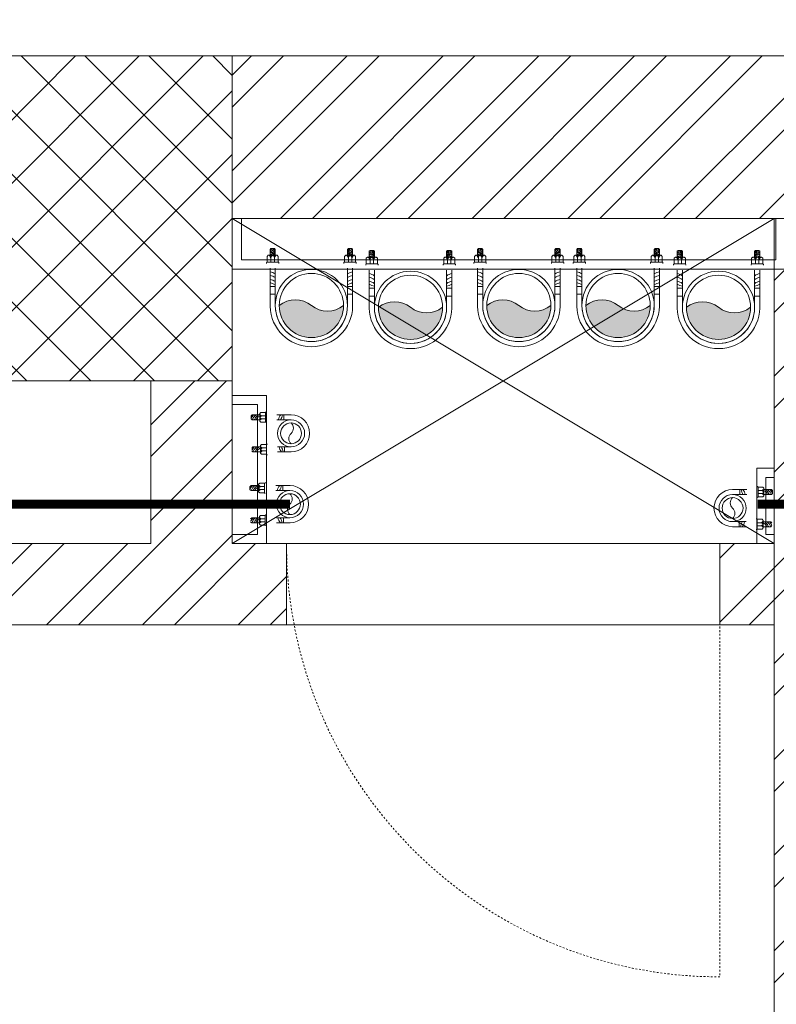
# Model space of a CAD drawing. Header units: inches. Extents: x 113025 to 158499, y 12149 to 30915.
# Tile 70 of 167: x 125556 to 125597, y 21550 to 21605. Entities that reach past the tile are written whole.
import ezdxf

# ---------------------------------------------------------------- set-up
doc = ezdxf.new("R2010")
doc.units = ezdxf.units.IN
doc.header["$MEASUREMENT"] = 0
doc.linetypes.add('HIDDEN', pattern=[0.375, 0.25, -0.125])
for name, color, linetype, lineweight in [('0-PIPE SUPPORT', 7, 'Continuous', 0), ('00-GRIDTEXT', 1, 'Continuous', 13), ('CWS', 5, 'Continuous', 30), ('KIT TEXT.', 5, 'Continuous', 5), ('PD_BRICK WALL_115', 134, 'Continuous', 30), ('PD_COLUMN', 2, 'Continuous', 60), ('PD_ELEVATION_03', 80, 'Continuous', 25), ('PD_FIXTURE', 21, 'Continuous', 25), ('PD_HATCH', 45, 'Continuous', 9), ('PP-Domestic  Cold Water Supply', 5, 'Continuous', 25), ('PP-Soil Pipe', 1, 'Continuous', 25), ('PP-Waste Pipe', 3, 'Continuous', 25), ('SH - ANGLE SUPPORT', 7, 'Continuous', 30), ('SWP', 1, 'Continuous', 15)]:
    doc.layers.add(name, color=color, linetype=linetype, lineweight=lineweight)
doc.layers.add('PD_025_TEXT', color=61, linetype='Continuous')
doc.layers.add('WWP', color=92, linetype='Continuous')
doc.styles.add('ISO', font='isocp.shx', dxfattribs={"height": 250})
doc.styles.add('style1', font='arial.ttf', dxfattribs={"height": 500})

# ---------------------------------------------------------------- blocks, each defined once
blk = doc.blocks.new('A$C6E471120')
at = {"layer": 'KIT TEXT.', "color": 251, "insert": (-5067.772105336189, -328.0922235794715, 488.6049877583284), "char_height": 60.17529562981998, "width": 1050.283938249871, "attachment_point": 7, "style": 'ISO'}
blk.add_mtext('\\pi300.49;{\\Fromans|c0;\\W0.8;WORK TABLE}', dxfattribs=at)
blk = doc.blocks.new('FIRST FLOOR PLAN 0')
at = {"layer": 'PD_HATCH', "lineweight": 5}
h = blk.add_hatch(dxfattribs=at)
h.set_pattern_fill('ANSI32', color=251, scale=10)
h.set_pattern_definition([(45, (-1110.150169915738, -834.2493176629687), (-2.651650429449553, 2.651650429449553), []), (45, (-1108.382402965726, -834.2493176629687), (-2.651650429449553, 2.651650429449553), [])])
h.paths.add_polyline_path([(-1106.999709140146, -791.4998080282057), (-1115.999709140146, -791.4998080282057), (-1115.999709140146, -872.9998080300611), (-1106.999709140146, -872.9998080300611)])
h.paths.add_polyline_path([(-745.4997091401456, -938.9998080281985), (-914.9997091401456, -938.9998080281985), (-914.9997091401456, -947.9998080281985), (-745.4997091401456, -947.9998080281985)])
h.paths.add_polyline_path([(-560.9997091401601, -938.9998080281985), (-730.4997091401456, -938.9998080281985), (-730.4997091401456, -947.999808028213), (-560.9997091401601, -947.999808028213)])
h.paths.add_polyline_path([(-1106.999709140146, -74.99980802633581), (-1115.999709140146, -74.99980802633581), (-1115.999709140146, -156.4998080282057), (-1106.999709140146, -156.4998080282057)])
h.paths.add_polyline_path([(-1106.999709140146, -171.4998080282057), (-1115.999709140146, -171.4998080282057), (-1115.999709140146, -311.4998080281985), (-1106.999709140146, -311.4998080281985)])
h.paths.add_polyline_path([(-1106.999709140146, -326.4998080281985), (-1115.999709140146, -326.4998080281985), (-1115.999709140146, -466.4998080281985), (-1106.999709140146, -466.4998080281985)])
h.paths.add_polyline_path([(-1106.999709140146, -481.4998080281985), (-1115.999709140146, -481.4998080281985), (-1115.999709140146, -621.4998080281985), (-1106.999709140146, -621.4998080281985)])
h.paths.add_polyline_path([(-1106.999709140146, -636.4998080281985), (-1115.999709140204, -636.4998080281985), (-1115.999709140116, -776.4998080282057), (-1106.999709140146, -776.4998080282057)])
h.paths.add_polyline_path([(-14.99970914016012, 0.0001919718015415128), (-181.4997091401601, 0.0001919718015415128), (-181.4997091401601, -8.99980802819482), (-14.99970914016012, -8.999808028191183)])
h.paths.add_polyline_path([(-196.4997091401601, 0.0001919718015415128), (-361.4997091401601, 0.0001919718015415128), (-361.4997091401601, -8.999808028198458), (-196.4997091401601, -8.99980802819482)])
h.paths.add_polyline_path([(-376.4997091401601, 0.0001919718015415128), (-545.9997091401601, 0.0001919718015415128), (-545.9997091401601, -8.999808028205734), (-376.4997091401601, -8.999808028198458)])
h.paths.add_polyline_path([(-560.9997091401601, 0.0001919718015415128), (-730.4997091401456, 0.0001919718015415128), (-730.4997091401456, -8.999808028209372), (-560.9997091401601, -8.999808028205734)])
h.paths.add_polyline_path([(-929.9997091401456, 0.0001919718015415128), (-1040.999709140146, 0.0001919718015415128), (-1040.999709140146, -8.999808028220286), (-929.9997091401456, -8.999808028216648)])
h.paths.add_polyline_path([(-1055.999709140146, 0.0001919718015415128), (-1115.999709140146, 0.0001919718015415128), (-1115.999709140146, -59.99980802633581), (-1106.999709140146, -59.99980802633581), (-1106.999709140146, -8.999808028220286), (-1055.999709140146, -8.999808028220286)])
h.paths.add_polyline_path([(-1106.999709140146, -887.9998080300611), (-1115.999709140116, -887.9998080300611), (-1115.999709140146, -947.9998080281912), (-1055.999709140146, -947.9998080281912), (-1055.999709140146, -938.9998080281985), (-1106.999709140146, -938.9998080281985)])
h.paths.add_polyline_path([(-929.9997091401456, -938.9998080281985), (-1040.999709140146, -938.9998080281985), (-1040.999709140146, -947.9998080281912), (-929.9997091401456, -947.9998080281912)])
h.paths.add_polyline_path([(-521.2497091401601, -938.9998080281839), (-545.9997091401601, -938.9998080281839), (-545.9997091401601, -947.9998080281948), (-521.2497091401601, -947.9998080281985)])
h.paths.add_polyline_path([(-376.4997091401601, -938.9998080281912), (-401.2497091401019, -938.9998080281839), (-401.2497091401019, -947.9998080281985), (-376.4997091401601, -947.9998080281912)])
h.paths.add_polyline_path([(-338.9997091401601, -938.9998080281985), (-361.4997091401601, -938.9998080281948), (-361.4997091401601, -947.9998080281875), (-338.9997091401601, -947.9998080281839)])
h.paths.add_polyline_path([(-196.4997091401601, -938.9998080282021), (-218.9997091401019, -938.9998080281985), (-218.9997091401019, -947.9998080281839), (-196.4997091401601, -947.9998080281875)])
h.paths.add_polyline_path([(-158.9997091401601, -938.9998080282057), (-181.4997091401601, -938.9998080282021), (-181.4997091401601, -947.9998080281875), (-158.9997091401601, -947.9998080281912)])
h.paths.add_polyline_path([(-14.99970914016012, -938.9998080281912), (-38.99970914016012, -938.9998080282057), (-38.99970914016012, -947.9998080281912), (-14.99970914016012, -947.9998080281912)])
h.paths.add_polyline_path([(0.0002908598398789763, -929.9998080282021), (-8.999709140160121, -929.9998080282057)])
h.paths.add_polyline_path([(0.0002908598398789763, -791.4998080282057), (-8.999709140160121, -791.4998080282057), (-8.999709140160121, -929.9998080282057), (0.0002908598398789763, -929.9998080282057)])
h.paths.add_polyline_path([(0.0002908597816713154, -636.4998080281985), (-8.999709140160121, -636.4998080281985), (-8.999709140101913, -776.4998080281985), (0.0002908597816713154, -776.499808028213)])
h.paths.add_polyline_path([(0.0002908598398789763, -326.4998080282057), (-8.999709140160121, -326.4998080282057), (-8.999709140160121, -621.4998080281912), (0.0002908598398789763, -621.4998080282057)])
h.paths.add_polyline_path([(0.0002908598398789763, -17.99980802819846), (-8.999709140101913, -17.99980802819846), (-8.999709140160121, -156.4998080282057), (0.0002908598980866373, -156.4998080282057)])
h.paths.add_polyline_path([(-17.99970914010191, -159.4998080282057), (-122.9997091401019, -159.4998080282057), (-122.9997091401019, -168.4998080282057), (-17.99970914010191, -168.4998080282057)])
h.paths.add_polyline_path([(-122.9997091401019, -171.4998080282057), (-131.9997091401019, -171.4998080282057), (-131.9997091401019, -249.4998080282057), (-122.9997091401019, -249.4998080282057)])
h.paths.add_polyline_path([(-131.9997091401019, -159.4998080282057), (-203.9997091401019, -159.4998080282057), (-203.9997091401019, -168.4998080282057), (-131.9997091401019, -168.4998080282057)])
h.paths.add_polyline_path([(-203.9997091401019, -171.4998080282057), (-212.9997091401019, -171.4998080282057), (-212.9997091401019, -249.4998080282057), (-203.9997091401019, -249.4998080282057)])
h.paths.add_polyline_path([(-212.9997091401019, -159.4998080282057), (-293.9997091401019, -159.4998080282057), (-293.9997091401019, -261.4998080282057), (-266.9997091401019, -261.4998080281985), (-266.9997091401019, -252.4998080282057), (-284.9997091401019, -252.4998080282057), (-284.9997091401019, -168.4998080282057), (-212.9997091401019, -168.4998080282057)])
h.paths.add_polyline_path([(-212.9997091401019, -252.4998080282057), (-230.9997091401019, -252.4998080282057), (-230.9997091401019, -261.4998080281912), (-212.9997091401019, -261.4998080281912)], flags=17)
h.paths.add_polyline_path([(-185.9997091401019, -252.4998080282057), (-203.9997091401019, -252.4998080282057), (-203.9997091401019, -261.4998080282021), (-185.9997091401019, -261.4998080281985)])
h.paths.add_polyline_path([(-131.9997091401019, -252.4998080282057), (-149.9997091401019, -252.4998080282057), (-149.9997091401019, -261.4998080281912), (-131.9997091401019, -261.4998080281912)])
h.paths.add_polyline_path([(-122.9997091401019, -261.4998080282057), (-131.9997091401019, -261.4998080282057), (-131.9997091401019, -324.4998080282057), (-122.9997091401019, -324.4998080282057)])
h.paths.add_polyline_path([(0.0002908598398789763, -310.4998080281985), (-8.999709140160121, -310.4998080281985), (-8.999709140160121, -311.4998080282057), (0.0002908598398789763, -311.4998080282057)])
h.paths.add_polyline_path([(0.0002908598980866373, -171.4998080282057), (-8.999709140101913, -171.4998080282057), (-8.999709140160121, -190.4998080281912), (0.0002908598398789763, -190.4998080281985)])
h.paths.add_polyline_path([(-878.2497091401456, -8.999808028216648), (-878.2497091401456, 0.0001919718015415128), (-914.9997091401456, 0.0001919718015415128), (-914.9997091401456, -8.999808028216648)])
h.paths.add_polyline_path([(-782.2497091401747, 0.0001919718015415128), (-782.2497091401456, -8.99980802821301), (-745.4997091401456, -8.999808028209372), (-745.4997091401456, 0.0001919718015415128)])
h = blk.add_hatch(dxfattribs=at)
h.set_pattern_fill('ANSI37', color=251, scale=20)
h.set_pattern_definition([(45, (144327.2832906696, 25769.49121591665), (-1.767766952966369, 1.767766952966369), []), (135, (144327.2832906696, 25769.49121591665), (-1.767766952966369, -1.767766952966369), [])])
h.paths.add_polyline_path([(-361.4997091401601, 0.0001919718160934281), (-376.4997091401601, 0.0001919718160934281), (-376.4997091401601, -17.99980802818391), (-361.4997091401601, -17.99980802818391)])
h = blk.add_hatch(dxfattribs=at)
h.set_pattern_fill('ANSI32', color=251, scale=10)
h.set_pattern_definition([(45, (26013.46920260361, 17879.3870099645), (-2.651650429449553, 2.651650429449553), []), (45, (26015.23696955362, 17879.3870099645), (-2.651650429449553, 2.651650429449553), [])])
h.paths.add_polyline_path([(-524.9997091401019, -8.999808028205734), (-530.9997091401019, -8.999808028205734), (-530.9997091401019, -44.99980802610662), (-524.9997091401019, -44.99980802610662)])
h.paths.add_polyline_path([(-524.9997091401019, -44.99980802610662), (-530.9997091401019, -44.99980802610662), (-530.9997091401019, -80.99980802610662), (-524.9997091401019, -80.99980802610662)])
h.paths.add_polyline_path([(-530.9997091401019, -80.99980802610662), (-530.9997091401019, -116.9998080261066), (-524.9997091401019, -116.9998080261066), (-524.9997091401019, -80.99980802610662)])
h.paths.add_polyline_path([(-524.9997091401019, -116.9998080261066), (-530.9997091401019, -116.9998080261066), (-530.9997091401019, -152.9998080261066), (-524.9997091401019, -152.9998080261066)])
h.paths.add_polyline_path([(-524.9997091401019, -152.9998080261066), (-530.9997091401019, -152.9998080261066), (-530.9997091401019, -188.9998080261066), (-524.9997091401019, -188.9998080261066)])
h.paths.add_polyline_path([(-524.9997091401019, -188.9998080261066), (-530.9997091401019, -188.9998080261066), (-530.9997091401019, -224.9998080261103), (-524.9997091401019, -224.9998080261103)])
h.paths.add_polyline_path([(-245.9997091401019, -8.99980802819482), (-254.9997091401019, -8.99980802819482), (-254.9997091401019, -98.49980802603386), (-259.4997091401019, -98.49980802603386), (-259.4997091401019, -102.9998080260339), (-254.9997091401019, -102.9998080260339), (-254.9997091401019, -112.9998080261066), (-245.9997091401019, -112.999808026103)])
h.paths.add_polyline_path([(-326.9997091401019, -8.999808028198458), (-331.4997091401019, -8.999808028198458), (-331.4997091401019, -98.49980802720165), (-335.9997091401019, -98.49980802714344), (-335.9997091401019, -102.9998080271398), (-301.4997091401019, -102.9998080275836), (-301.4997091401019, -98.49980802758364), (-326.9997091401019, -98.49980802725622)])
h.paths.add_polyline_path([(-331.4997091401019, -26.99980802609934), (-334.4997091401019, -26.99980802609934), (-334.4997091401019, -31.49980802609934), (-331.4997091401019, -31.49980802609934)], flags=17)
h.paths.add_polyline_path([(-358.4997091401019, -26.99980802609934), (-361.4997091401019, -26.99980802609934), (-361.4997091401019, -17.99980802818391), (-365.9997091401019, -17.99980802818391), (-365.9997091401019, -26.99980802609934), (-376.4997091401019, -26.99980802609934), (-376.4997091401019, -31.49980802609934), (-358.4997091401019, -31.49980802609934)])
h.paths.add_polyline_path([(-412.4997091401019, -8.999808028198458), (-416.9997091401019, -8.999808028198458), (-416.9997091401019, -24.99980802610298), (-416.9997091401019, -31.49980802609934), (-412.4997091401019, -31.49980802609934), (-412.4997091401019, -26.99980802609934)])
h.paths.add_polyline_path([(-121.4997091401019, -8.99980802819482), (-125.9997091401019, -8.99980802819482), (-125.9997091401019, -26.99980802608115), (-121.4997091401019, -26.99980802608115)])
at = {"layer": 'PD_BRICK WALL_115', "color": 251, "lineweight": 5}
for p, q in [((0.0002908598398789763, 0.0001919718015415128), (-782.2497091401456, 0.0001919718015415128)), ((-196.4997091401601, -8.99980802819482), (-361.4997091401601, -8.999808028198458)), ((-365.9997091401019, -17.99980802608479), (-365.9997091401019, -26.99980802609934)), ((-361.4997091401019, -17.99980802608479), (-361.4997091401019, -26.99980802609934)), ((-376.4997091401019, -26.99980802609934), (-365.9997091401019, -26.99980802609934)), ((-361.4997091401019, -26.99980802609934), (-358.4997091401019, -26.99980802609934)), ((-358.4997091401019, -26.99980802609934), (-358.4997091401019, -31.49980802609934)), ((-334.4997091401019, -26.99980802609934), (-331.4997091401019, -26.99980802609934)), ((-334.4997091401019, -26.99980802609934), (-334.4997091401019, -31.49980802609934)), ((-376.4997091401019, -31.49980802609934), (-358.4997091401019, -31.49980802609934)), ((-334.4997091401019, -31.49980802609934), (-331.4997091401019, -31.49980802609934))]:
    blk.add_line(p, q, dxfattribs=at)
blk.add_lwpolyline([(-335.9997091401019, -98.49980802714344), (-331.4997091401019, -98.49980802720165), (-331.4997091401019, -8.999808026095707)], dxfattribs=at)
at = {"layer": 'PD_COLUMN', "color": 251, "lineweight": 5}
blk.add_lwpolyline([(-361.4997091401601, -17.99980802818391), (-376.4997091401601, -17.99980802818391), (-376.4997091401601, 0.0001919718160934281), (-361.4997091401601, 0.0001919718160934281)], close=True, dxfattribs=at)
at = {"layer": 'PD_ELEVATION_03', "color": 251, "lineweight": 5, "ltscale": 12}
for p, q in [((-334.4997091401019, -26.99980802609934), (-358.4997091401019, -26.99980802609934)), ((-358.4997091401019, -31.49980802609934), (-334.4997091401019, -31.49980802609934))]:
    blk.add_line(p, q, dxfattribs=at)
at = {"layer": 'PD_FIXTURE', "color": 251, "lineweight": 5, "ltscale": 12}
for p, q in [((-361.4997091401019, -26.99980802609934), (-331.4997091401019, -8.999808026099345)), ((-331.4997091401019, -26.99980802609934), (-361.4997091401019, -8.999808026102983))]:
    blk.add_line(p, q, dxfattribs=at)
at = {"layer": 'PD_FIXTURE', "color": 251, "linetype": 'HIDDEN', "lineweight": 5, "ltscale": 0.2}
blk.add_line((-334.4997091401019, -26.99980802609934), (-334.4997091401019, -50.99980802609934), dxfattribs=at)
blk.add_arc((-334.4997091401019, -26.99980802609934), 24, 180, 270, dxfattribs=at)
at = {"layer": '00-GRIDTEXT', "color": 251, "xscale": 0.03937007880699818, "yscale": 0.03937007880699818, "zscale": 0.03937007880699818}
blk.add_blockref('A$C6E471120', (-539.999708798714, -8.999237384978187), dxfattribs=at)
at = {"layer": 'PD_025_TEXT', "color": 251, "insert": (-372.0184824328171, -259.2980417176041), "char_height": 8, "width": 128.4952190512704, "attachment_point": 1, "rotation": 90, "style": 'style1'}
blk.add_mtext('\\pi39.404;7\'4" WIDE\\P\\pi38.269;PASSAGE', dxfattribs=at)
blk = doc.blocks.new('*X420')
at = {"color": 251, "lineweight": 5}
for p, q in [((113.6040440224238, 341.4692042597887), (113.7240518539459, 341.5892120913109)), ((113.7279130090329, 341.4162965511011), (114.3176786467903, 342.0060621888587)), ((113.8423566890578, 341.3539635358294), (114.318169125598, 341.8297759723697)), ((113.9481308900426, 341.2829610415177), (114.3186596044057, 341.6534897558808)), ((114.0456951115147, 341.2037485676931), (114.3191500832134, 341.4772035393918)), ((114.1352787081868, 341.1165554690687), (114.3196405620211, 341.3009173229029)), ((114.2169109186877, 341.0214109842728), (114.3201310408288, 341.1246311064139)), ((114.2904245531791, 340.9181479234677), (114.3206215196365, 340.948344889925))]:
    blk.add_line(p, q, dxfattribs=at)
blk = doc.blocks.new('SWP P-PP')
at = {"layer": 'PP-Soil Pipe', "lineweight": 5}
h = blk.add_hatch(color=256, dxfattribs=at)
edge = h.paths.add_edge_path()
edge.add_ellipse((-22.87960062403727, 31.74258206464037), major_axis=(-27.66840433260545, 27.66815936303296), ratio=1, start_angle=96.33861705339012, end_angle=173.6613829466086, ccw=False)
edge.add_ellipse((1.564979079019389, 1.188856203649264), major_axis=(34.56951182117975, 34.56981789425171), ratio=0.9999999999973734, start_angle=-45.000000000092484, end_angle=134.9999999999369, ccw=False)
edge.add_ellipse((26.00955878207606, -29.36486965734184), major_axis=(27.66815936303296, 27.66840433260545), ratio=1, start_angle=6.338617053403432, end_angle=83.6613829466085)
for radius in [55.00000000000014, 48.88888888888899]:
    blk.add_circle((1.564979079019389, 1.188856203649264), radius, dxfattribs=at)
for centre, start, end in [((-22.87960062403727, 31.74258206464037), 231.3388706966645, 308.6616365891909), ((26.00955878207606, -29.36486965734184), 51.33887069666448, 128.6616365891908)]:
    blk.add_arc(centre, 39.12885943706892, start, end, dxfattribs=at)
at = {"layer": 'SH - ANGLE SUPPORT', "lineweight": 5}
for p, q in [((-61.25851987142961, 2.314968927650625), (-61.25851986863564, -55.54048811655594)), ((-53.43502092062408, 0.462244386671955), (-53.43502092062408, -55.54048811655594)), ((56.56497907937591, 0.462244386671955), (56.56497907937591, -55.54048811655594)), ((64.3884780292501, 2.314968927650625), (64.3884780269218, -55.54048811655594)), ((-61.25851986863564, -15.98816442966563), (-53.43502092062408, -15.98816442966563)), ((-61.25851987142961, -15.98816442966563), (-53.43502092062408, -15.98816442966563)), ((-53.19986994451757, -27.75103043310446), (-61.02336889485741, -27.75103043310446)), ((-53.19986994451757, -27.75103043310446), (-61.02336889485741, -27.75103043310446)), ((56.32982810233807, -27.75103043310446), (64.15332705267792, -27.75103043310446)), ((64.3884780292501, -15.98816442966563), (56.56497907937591, -15.98816442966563)), ((-66.72677007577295, -62.75131269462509), (-66.72677007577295, -64.22899475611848)), ((-66.72677007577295, -64.22899475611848), (-65.92763498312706, -65.02812985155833)), ((-48.76590580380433, -65.02812985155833), (-65.92763498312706, -65.02812985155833)), ((-65.81604321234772, -65.14749968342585), (-65.81604321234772, -73.52145842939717)), ((-65.81604321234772, -73.52145842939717), (-63.99458948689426, -75.34291215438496)), ((-59.98194014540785, -65.02812985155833), (-59.98194014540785, -71.63386296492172)), ((-54.71939192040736, -71.6480377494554), (-54.71939192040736, -65.02812985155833)), ((-48.88527563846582, -73.52145842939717), (-50.70672936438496, -75.34291215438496)), ((-47.96677071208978, -64.22899475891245), (-48.88527563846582, -65.14749968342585)), ((-48.88527563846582, -65.14749968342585), (-48.88527563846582, -73.52145842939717)), ((-47.96677071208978, -62.75131269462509), (-47.96677071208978, -64.22899475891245)), ((51.10234789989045, -62.75131269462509), (51.10234789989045, -64.22899475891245)), ((51.10234789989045, -64.22899475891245), (52.02085282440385, -65.14749968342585)), ((51.90148299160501, -65.02812985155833), (69.06321216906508, -65.02812985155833)), ((52.02085282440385, -65.14749968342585), (52.02085282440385, -73.52145842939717)), ((52.02085282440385, -73.52145842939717), (53.84230654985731, -75.34291215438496)), ((57.85496910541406, -71.6480377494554), (57.85496910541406, -65.02812985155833)), ((63.11751733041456, -65.02812985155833), (63.11751733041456, -71.63386296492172)), ((68.95162040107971, -73.52145842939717), (67.13016667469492, -75.34291215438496)), ((68.95162040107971, -65.14749968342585), (68.95162040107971, -73.52145842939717)), ((69.86234726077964, -64.22899475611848), (69.06321216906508, -65.02812985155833)), ((69.86234726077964, -62.75131269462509), (69.86234726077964, -64.22899475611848)), ((-50.70672936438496, -75.34291215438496), (-63.99458948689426, -75.34291215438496)), ((-61.26328398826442, -84.2329390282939), (-59.97673874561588, -85.51948427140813)), ((-61.26240889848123, -84.23381411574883), (-61.26240889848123, -75.34291215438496)), ((-54.72545519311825, -85.51948427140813), (-59.97673874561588, -85.51948427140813)), ((-53.43890995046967, -84.2329390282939), (-54.72545519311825, -85.51948427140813)), ((-53.43890995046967, -84.2329390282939), (-53.43890995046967, -75.34291215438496)), ((53.84230654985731, -75.34291215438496), (67.13016667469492, -75.34291215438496)), ((56.5744871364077, -84.2329390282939), (56.5744871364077, -75.34291215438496)), ((56.5744871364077, -84.2329390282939), (57.86103238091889, -85.51948427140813)), ((57.86103238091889, -85.51948427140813), (63.11231593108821, -85.51948427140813)), ((64.39886117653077, -84.2329390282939), (63.11231593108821, -85.51948427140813)), ((64.39798608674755, -84.23381411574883), (64.39798608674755, -75.34291215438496))]:
    blk.add_line(p, q, dxfattribs=at)
at = {"layer": 'SH - ANGLE SUPPORT', "lineweight": 5, "ltscale": 30}
for centre, radius, start, end in [((1.564979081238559, 1.178579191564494), 62.83377596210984, 1.036287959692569, 178.9637120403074), ((1.564979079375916, 1.179879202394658), 55.00897699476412, 359.1086964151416, 181.0351236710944)]:
    blk.add_arc(centre, radius, start, end, dxfattribs=at)
at = {"layer": 'SH - ANGLE SUPPORT', "lineweight": 5, "extrusion": (0, 0, -1)}
for centre, major_axis, ratio, start_param, end_param in [((-64.7061275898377, -19.77435612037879), (13.44648858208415, -13.44648858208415), 0.9999999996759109, 0.1632660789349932, 0.6092701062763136), ((-64.7061275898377, -19.77435612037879), (13.44648858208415, -13.44648858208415), 0.9999999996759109, 0.1632660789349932, 0.6092701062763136), ((-64.7061275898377, -25.84094727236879), (13.44648858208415, -13.44648858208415), 0.9999999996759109, 0.1632660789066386, 0.6092701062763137), ((-64.7061275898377, -25.84094727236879), (13.44648858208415, -13.44648858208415), 0.9999999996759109, 0.1632660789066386, 0.6092701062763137), ((-40.03582559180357, -54.1756650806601), (16.48738713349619, -16.48738713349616), 0.9999995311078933, 3.304858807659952, 3.314800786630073), ((-40.03582559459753, -54.1756650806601), (16.48738713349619, -16.48738713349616), 0.9999995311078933, 3.304858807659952, 3.314800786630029), ((-64.7061275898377, -31.50309138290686), (13.44648858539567, 13.44648858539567), 0.9999999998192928, 1.734062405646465, 2.180066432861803), ((-64.7061275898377, -31.50309138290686), (13.44648858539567, 13.44648858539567), 0.9999999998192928, 1.734062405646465, 2.180066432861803), ((51.75956977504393, -69.86974857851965), (4.489777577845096, 4.489777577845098), 0.9999999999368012, 1.061026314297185, 1.819612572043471), ((57.7087204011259, -70.90691455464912), (3.848429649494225, -3.848429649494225), 0.9999999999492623, 5.625068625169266, 6.450630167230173), ((69.2170341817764, -69.86974857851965), (4.489777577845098, -4.489777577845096), 0.9999999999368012, 1.321980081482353, 2.080566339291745), ((66.29860219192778, -73.57488827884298), (8.824913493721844, -8.824913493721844), 0.9999999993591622, 1.329768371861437, 1.678717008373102), ((65.72878475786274, -74.52523111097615), (8.82491349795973, -8.82491349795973), 0.9999999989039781, 1.329768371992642, 1.608853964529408), ((67.01802235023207, -71.11359968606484), (7.760183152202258, 7.760183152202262), 0.9999999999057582, 2.957247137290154, 3.531377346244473), ((67.06314304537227, -72.21547304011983), (6.108349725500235, 6.108349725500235), 0.999999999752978, 3.071035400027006, 3.556541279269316), ((58.1458060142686, -90.99256553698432), (4.170697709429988, -4.170697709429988), 0.9999999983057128, 4.117982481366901, 4.309006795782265), ((59.00581642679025, -86.54325678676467), (1.72358632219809, 1.72358632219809), 0.9999999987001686, 5.845023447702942, 6.635131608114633), ((59.55130120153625, -87.17396204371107), (3.295890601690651, -3.295890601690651), 0.9999999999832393, 4.157022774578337, 5.034816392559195), ((59.74958264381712, -84.68917930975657), (3.286230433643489, 3.286230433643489), 0.9999999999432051, 5.728383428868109, 6.607487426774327), ((60.28094093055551, -84.53026136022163), (4.170697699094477, 4.170697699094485), 0.9999999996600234, 5.688778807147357, 6.270402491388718)]:
    blk.add_ellipse(centre, major_axis=major_axis, ratio=ratio, start_param=start_param, end_param=end_param, dxfattribs=at)
at = {"layer": 'SH - ANGLE SUPPORT', "lineweight": 5, "extrusion": (0, 0, -0.9999999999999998)}
for centre, major_axis, ratio, start_param, end_param in [((-48.06125169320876, -56.20658481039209), (18.29485241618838, -18.29485241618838), 0.999999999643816, 3.391710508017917, 3.722963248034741), ((-48.0612516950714, -56.20658481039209), (18.29485241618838, -18.29485241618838), 0.999999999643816, 3.391710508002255, 3.722963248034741), ((63.97924720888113, -69.86974857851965), (4.489777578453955, -4.489777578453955), 0.9999999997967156, 1.317026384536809, 2.080566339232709), ((66.8522967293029, -73.489501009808), (7.828391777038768, 7.828391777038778), 0.9999999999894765, 2.954778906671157, 3.56259779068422), ((69.28846732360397, -66.25728345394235), (8.824913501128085, -8.824913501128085), 0.9999999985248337, 1.329768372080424, 1.540798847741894), ((61.7054885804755, -82.72461787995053), (4.170697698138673, 4.170697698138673), 0.9999999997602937, 5.688778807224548, 5.971833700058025)]:
    blk.add_ellipse(centre, major_axis=major_axis, ratio=ratio, start_param=start_param, end_param=end_param, dxfattribs=at)
at = {"layer": 'SH - ANGLE SUPPORT', "lineweight": 5, "extrusion": (0, 0, -0.9999999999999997)}
for centre, start_param, end_param in [((-40.03582559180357, -60.24225623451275), 4.87565498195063, 4.885596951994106), ((-40.03582559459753, -60.24225623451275), 4.875654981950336, 4.88559695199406), ((-40.03582559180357, -65.90440034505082), 4.875654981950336, 4.88559695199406), ((-40.03582559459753, -65.90440034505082), 4.87565498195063, 4.885596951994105)]:
    blk.add_ellipse(centre, major_axis=(16.48739554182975, 16.48739554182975), ratio=0.9999995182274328, start_param=start_param, end_param=end_param, dxfattribs=at)
at = {"layer": 'SH - ANGLE SUPPORT', "lineweight": 5}
for centre, major_axis, ratio, start_param, end_param in [((51.19120985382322, -56.20658481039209), (-18.29485241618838, -18.29485241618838), 0.999999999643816, 3.391710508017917, 3.722963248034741), ((43.16578375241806, -54.1756650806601), (-16.48738713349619, -16.48738713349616), 0.9999995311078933, 3.304858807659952, 3.314800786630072), ((43.16578375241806, -60.24225623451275), (-16.48739554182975, 16.48739554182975), 0.9999995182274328, 4.875654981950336, 4.885596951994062), ((67.83608574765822, -19.77435612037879), (-13.44648858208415, -13.44648858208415), 0.9999999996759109, 0.1632660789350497, 0.6092701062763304), ((67.83608574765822, -25.84094727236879), (-13.44648858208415, -13.44648858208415), 0.9999999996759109, 0.1632660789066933, 0.6092701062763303), ((43.16578375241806, -65.90440034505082), (-16.48739554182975, 16.48739554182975), 0.9999995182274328, 4.875654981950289, 4.885596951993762), ((67.83608574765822, -31.50309138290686), (-13.44648858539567, 13.44648858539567), 0.9999999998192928, 1.734062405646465, 2.180066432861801), ((-66.08145699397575, -69.86974857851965), (-4.489777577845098, -4.489777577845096), 0.9999999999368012, 1.321980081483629, 2.080566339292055), ((-54.57314321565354, -70.90691455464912), (-3.848429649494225, -3.848429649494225), 0.9999999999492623, 5.625068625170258, 6.450630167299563), ((-60.84367002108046, -69.86974857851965), (-4.489777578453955, -4.489777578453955), 0.9999999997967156, 1.317026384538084, 2.08056633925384), ((-48.62399258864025, -69.86974857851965), (-4.489777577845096, 4.489777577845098), 0.9999999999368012, 1.061026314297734, 1.819612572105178), ((-58.56991139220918, -82.72461787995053), (-4.170697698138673, 4.170697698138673), 0.9999999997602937, 5.688778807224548, 5.971833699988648), ((-57.14536374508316, -84.53026136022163), (-4.170697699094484, 4.170697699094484), 0.9999999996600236, 5.688778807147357, 6.27040249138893), ((-56.61400545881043, -84.68917930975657), (-3.286230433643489, 3.286230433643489), 0.9999999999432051, 5.728383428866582, 6.607487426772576), ((-56.41572401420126, -87.17396204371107), (-3.295890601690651, -3.295890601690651), 0.9999999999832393, 4.157022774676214, 5.034816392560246), ((-66.15289013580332, -66.25728345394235), (-8.824913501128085, -8.824913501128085), 0.9999999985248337, 1.329768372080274, 1.540798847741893), ((-63.92756585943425, -72.21547304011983), (-6.108349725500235, 6.108349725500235), 0.999999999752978, 3.071035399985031, 3.556541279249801), ((-55.87023923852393, -86.54325678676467), (-1.72358632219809, 1.72358632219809), 0.9999999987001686, 5.845023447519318, 6.635131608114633), ((-63.8824451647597, -71.11359968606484), (-7.760183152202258, 7.760183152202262), 0.9999999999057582, 2.957247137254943, 3.531377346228), ((-63.71671954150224, -73.489501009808), (-7.828391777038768, 7.828391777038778), 0.9999999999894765, 2.954778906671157, 3.562597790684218), ((-55.01022882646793, -90.99256553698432), (-4.170697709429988, -4.170697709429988), 0.9999999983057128, 4.117982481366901, 4.309006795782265), ((-63.16302500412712, -73.57488827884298), (-8.824913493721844, -8.824913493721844), 0.9999999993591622, 1.329768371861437, 1.6787170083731), ((-62.59320757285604, -74.52523111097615), (-8.82491349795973, -8.82491349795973), 0.9999999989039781, 1.329768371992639, 1.608853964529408)]:
    blk.add_ellipse(centre, major_axis=major_axis, ratio=ratio, start_param=start_param, end_param=end_param, dxfattribs=at)
at = {"layer": 'SH - ANGLE SUPPORT', "lineweight": 5, "extrusion": (0, 0, -1)}
for p, xscale, yscale, zscale, rotation in [((-1494.465519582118, 445.2324006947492), 4.553634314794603, 4.553634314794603, -4.553634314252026, 270), ((-1501.011837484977, 445.2182259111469), 4.553634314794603, 4.553634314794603, -4.553634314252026, 270), ((1497.876260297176, 445.2182259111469), -4.553634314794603, 4.553634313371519, -4.553634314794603, 89.99999999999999), ((1491.329942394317, 445.2324006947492), -4.553634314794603, 4.553634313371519, -4.553634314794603, 89.99999999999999)]:
    blk.add_blockref('*X420', p, dxfattribs=dict(at, xscale=xscale, yscale=yscale, zscale=zscale, rotation=rotation))
blk = doc.blocks.new('WWP P-PP')
at = {"layer": 'PP-Waste Pipe', "lineweight": 5}
h = blk.add_hatch(color=256, dxfattribs=at)
edge = h.paths.add_edge_path()
edge.add_ellipse((24.44457964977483, 30.55372590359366), major_axis=(27.6684042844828, 27.6681594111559), ratio=1, start_angle=186.3386170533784, end_angle=263.6613829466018)
edge.add_ellipse((-1.382432e-10, 8.73115e-11), major_axis=(-34.56951188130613, 34.5698178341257), ratio=0.9999999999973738, start_angle=225.0000000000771, end_angle=405.0000000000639)
edge.add_ellipse((-24.44457965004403, -30.55372590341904), major_axis=(-27.6681594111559, 27.6684042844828), ratio=1, start_angle=276.33861705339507, end_angle=353.66138294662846, ccw=False)
for radius in [55.00000000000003, 48.8888888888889]:
    blk.add_circle((-1.382432e-10, 8.73115e-11), radius, dxfattribs=at)
for centre, start, end in [((-24.44457965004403, -30.55372590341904), 51.33836351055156, 128.661129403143), ((24.44457964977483, 30.55372590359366), 231.3383635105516, 308.661129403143)]:
    blk.add_arc(centre, 39.12885943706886, start, end, dxfattribs=at)
at = {"layer": 'SH - ANGLE SUPPORT', "lineweight": 5}
for p, q in [((-62.82349895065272, 1.126112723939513), (-62.82349894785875, -56.72934432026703)), ((62.82349895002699, 1.126112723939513), (62.82349894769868, -56.72934432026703)), ((-54.9999999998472, -0.7266118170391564), (-54.9999999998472, -56.72934432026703)), ((55.0000000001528, -0.7266118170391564), (55.0000000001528, -56.72934432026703)), ((-62.82349894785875, -17.17702063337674), (-54.9999999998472, -17.17702063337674)), ((-62.82349895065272, -17.17702063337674), (-54.9999999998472, -17.17702063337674)), ((-54.76484902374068, -28.93988663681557), (-62.58834797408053, -28.93988663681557)), ((-54.76484902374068, -28.93988663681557), (-62.58834797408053, -28.93988663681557)), ((54.76484902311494, -28.93988663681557), (62.5883479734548, -28.93988663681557)), ((62.82349895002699, -17.17702063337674), (55.0000000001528, -17.17702063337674)), ((-68.29174915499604, -63.94016889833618), (-68.29174915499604, -65.4178509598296)), ((-68.29174915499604, -65.4178509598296), (-67.49261406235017, -66.21698605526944)), ((-50.33088488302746, -66.21698605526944), (-67.49261406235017, -66.21698605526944)), ((-67.38102229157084, -66.33635588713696), (-67.38102229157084, -74.71031463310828)), ((-67.38102229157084, -74.71031463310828), (-65.55956856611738, -76.53176835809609)), ((-61.54691922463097, -66.21698605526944), (-61.54691922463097, -72.82271916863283)), ((-56.28437099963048, -72.83689395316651), (-56.28437099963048, -66.21698605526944)), ((-50.45025471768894, -74.71031463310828), (-52.27170844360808, -76.53176835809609)), ((-49.5317497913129, -65.41785096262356), (-50.45025471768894, -66.33635588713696)), ((-50.45025471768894, -66.33635588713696), (-50.45025471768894, -74.71031463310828)), ((-49.5317497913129, -63.94016889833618), (-49.5317497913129, -65.41785096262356)), ((49.53736882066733, -63.94016889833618), (49.53736882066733, -65.41785096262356)), ((49.53736882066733, -65.41785096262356), (50.45587374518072, -66.33635588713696)), ((50.33650391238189, -66.21698605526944), (67.49823308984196, -66.21698605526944)), ((50.45587374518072, -66.33635588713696), (50.45587374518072, -74.71031463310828)), ((50.45587374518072, -74.71031463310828), (52.27732747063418, -76.53176835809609)), ((56.28999002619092, -72.83689395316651), (56.28999002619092, -66.21698605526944)), ((61.55253825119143, -66.21698605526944), (61.55253825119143, -72.82271916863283)), ((67.38664132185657, -74.71031463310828), (65.5651875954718, -76.53176835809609)), ((67.38664132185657, -66.33635588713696), (67.38664132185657, -74.71031463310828)), ((68.29736818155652, -65.4178509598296), (67.49823308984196, -66.21698605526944)), ((68.29736818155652, -63.94016889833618), (68.29736818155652, -65.4178509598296)), ((-52.27170844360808, -76.53176835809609), (-65.55956856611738, -76.53176835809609)), ((-62.82826306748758, -85.421795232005), (-61.54171782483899, -86.70834047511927)), ((-62.82738797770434, -85.42267031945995), (-62.82738797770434, -76.53176835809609)), ((-56.29043427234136, -86.70834047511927), (-61.54171782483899, -86.70834047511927)), ((-55.00388902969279, -85.421795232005), (-56.29043427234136, -86.70834047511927)), ((-55.00388902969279, -85.421795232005), (-55.00388902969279, -76.53176835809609)), ((52.27732747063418, -76.53176835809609), (65.5651875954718, -76.53176835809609)), ((55.00950805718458, -85.421795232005), (55.00950805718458, -76.53176835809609)), ((55.00950805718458, -85.421795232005), (56.29605330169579, -86.70834047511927)), ((56.29605330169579, -86.70834047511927), (61.54733685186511, -86.70834047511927)), ((62.83388209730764, -85.421795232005), (61.54733685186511, -86.70834047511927)), ((62.83300700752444, -85.42267031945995), (62.83300700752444, -76.53176835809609))]:
    blk.add_line(p, q, dxfattribs=at)
at = {"layer": 'SH - ANGLE SUPPORT', "lineweight": 5, "ltscale": 30}
for centre, radius, start, end in [((2.0154403e-09, -0.0102770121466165), 62.83377596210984, 1.036287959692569, 178.9637120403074), ((1.527951e-10, -0.0089770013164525), 55.00897699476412, 359.1086964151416, 181.0351236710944)]:
    blk.add_arc(centre, radius, start, end, dxfattribs=at)
at = {"layer": 'SH - ANGLE SUPPORT', "lineweight": 5, "extrusion": (0, 0, -1)}
for centre, major_axis, ratio, start_param, end_param in [((-66.27110666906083, -20.96321232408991), (13.44648858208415, -13.44648858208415), 0.9999999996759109, 0.1632660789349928, 0.6092701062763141), ((-66.27110666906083, -20.96321232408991), (13.44648858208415, -13.44648858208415), 0.9999999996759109, 0.1632660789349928, 0.6092701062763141), ((-66.27110666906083, -27.0298034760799), (13.44648858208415, -13.44648858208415), 0.9999999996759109, 0.1632660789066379, 0.6092701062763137), ((-66.27110666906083, -27.0298034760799), (13.44648858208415, -13.44648858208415), 0.9999999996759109, 0.1632660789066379, 0.6092701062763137), ((-41.6008046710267, -55.36452128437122), (16.48738713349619, -16.48738713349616), 0.9999995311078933, 3.304858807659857, 3.314800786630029), ((-41.60080467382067, -55.36452128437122), (16.48738713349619, -16.48738713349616), 0.9999995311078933, 3.304858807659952, 3.314800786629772), ((-66.27110666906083, -32.69194758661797), (13.44648858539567, 13.44648858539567), 0.9999999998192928, 1.734062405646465, 2.180066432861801), ((-66.27110666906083, -32.69194758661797), (13.44648858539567, 13.44648858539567), 0.9999999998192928, 1.734062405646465, 2.180066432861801), ((50.19459069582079, -71.05860478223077), (4.489777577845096, 4.489777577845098), 0.9999999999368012, 1.061026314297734, 1.819612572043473), ((56.14374132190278, -72.09577075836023), (3.848429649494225, -3.848429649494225), 0.9999999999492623, 5.625068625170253, 6.450630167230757), ((67.65205510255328, -71.05860478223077), (4.489777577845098, -4.489777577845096), 0.9999999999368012, 1.321980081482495, 2.080566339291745), ((64.73362311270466, -74.76374448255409), (8.824913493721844, -8.824913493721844), 0.9999999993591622, 1.329768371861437, 1.678717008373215), ((64.16380567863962, -75.71408731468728), (8.82491349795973, -8.82491349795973), 0.9999999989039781, 1.329768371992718, 1.608853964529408), ((65.45304327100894, -72.30245588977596), (7.760183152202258, 7.760183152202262), 0.9999999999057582, 2.957247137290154, 3.531377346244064), ((65.49816396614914, -73.40432924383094), (6.108349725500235, 6.108349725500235), 0.999999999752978, 3.071035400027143, 3.556541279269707), ((56.58082693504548, -92.18142174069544), (4.170697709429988, -4.170697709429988), 0.9999999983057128, 4.117982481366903, 4.309006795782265), ((57.44083734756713, -87.73211299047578), (1.72358632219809, 1.72358632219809), 0.9999999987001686, 5.845023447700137, 6.635131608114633), ((57.98632212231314, -88.36281824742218), (3.295890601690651, -3.295890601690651), 0.9999999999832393, 4.157022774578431, 5.034816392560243), ((58.184603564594, -85.87803551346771), (3.286230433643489, 3.286230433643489), 0.9999999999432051, 5.728383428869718, 6.607487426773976), ((58.71596185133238, -85.71911756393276), (4.170697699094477, 4.170697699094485), 0.9999999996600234, 5.688778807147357, 6.270402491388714)]:
    blk.add_ellipse(centre, major_axis=major_axis, ratio=ratio, start_param=start_param, end_param=end_param, dxfattribs=at)
at = {"layer": 'SH - ANGLE SUPPORT', "lineweight": 5, "extrusion": (0, 0, -0.9999999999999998)}
for centre, major_axis, ratio, start_param, end_param in [((-49.62623077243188, -57.39544101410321), (18.29485241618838, -18.29485241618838), 0.999999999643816, 3.391710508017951, 3.722963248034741), ((-49.62623077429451, -57.39544101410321), (18.29485241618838, -18.29485241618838), 0.999999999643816, 3.391710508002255, 3.722963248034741), ((62.41426812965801, -71.05860478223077), (4.489777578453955, -4.489777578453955), 0.9999999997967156, 1.317026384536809, 2.080566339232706), ((65.28731765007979, -74.67835721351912), (7.828391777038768, 7.828391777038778), 0.9999999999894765, 2.954778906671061, 3.562597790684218), ((67.72348824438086, -67.44613965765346), (8.824913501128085, -8.824913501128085), 0.9999999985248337, 1.329768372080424, 1.540798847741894), ((60.14050950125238, -83.91347408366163), (4.170697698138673, 4.170697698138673), 0.9999999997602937, 5.688778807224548, 5.971833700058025)]:
    blk.add_ellipse(centre, major_axis=major_axis, ratio=ratio, start_param=start_param, end_param=end_param, dxfattribs=at)
at = {"layer": 'SH - ANGLE SUPPORT', "lineweight": 5, "extrusion": (0, 0, -0.9999999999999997)}
for centre in [(-41.6008046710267, -61.43111243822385), (-41.60080467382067, -61.43111243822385), (-41.6008046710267, -67.09325654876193), (-41.60080467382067, -67.09325654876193)]:
    blk.add_ellipse(centre, major_axis=(16.48739554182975, 16.48739554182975), ratio=0.9999995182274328, start_param=4.875654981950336, end_param=4.88559695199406, dxfattribs=at)
at = {"layer": 'SH - ANGLE SUPPORT', "lineweight": 5}
for centre, major_axis, ratio, start_param, end_param in [((49.62623077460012, -57.39544101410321), (-18.29485241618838, -18.29485241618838), 0.999999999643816, 3.391710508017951, 3.722963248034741), ((41.60080467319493, -55.36452128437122), (-16.48738713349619, -16.48738713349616), 0.9999995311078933, 3.304858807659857, 3.314800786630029), ((41.60080467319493, -61.43111243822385), (-16.48739554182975, 16.48739554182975), 0.9999995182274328, 4.875654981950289, 4.885596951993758), ((66.27110666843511, -20.96321232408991), (-13.44648858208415, -13.44648858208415), 0.9999999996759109, 0.163266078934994, 0.6092701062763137), ((66.27110666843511, -27.0298034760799), (-13.44648858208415, -13.44648858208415), 0.9999999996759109, 0.1632660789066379, 0.6092701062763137), ((41.60080467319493, -67.09325654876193), (-16.48739554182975, 16.48739554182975), 0.9999995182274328, 4.875654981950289, 4.885596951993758), ((66.27110666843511, -32.69194758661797), (-13.44648858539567, 13.44648858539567), 0.9999999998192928, 1.734062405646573, 2.180066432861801), ((-67.64643607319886, -71.05860478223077), (-4.489777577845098, -4.489777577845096), 0.9999999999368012, 1.321980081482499, 2.080566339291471), ((-56.13812229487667, -72.09577075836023), (-3.848429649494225, -3.848429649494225), 0.9999999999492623, 5.625068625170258, 6.450630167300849), ((-62.40864910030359, -71.05860478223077), (-4.489777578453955, -4.489777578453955), 0.9999999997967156, 1.317026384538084, 2.080566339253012), ((-50.18897166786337, -71.05860478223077), (-4.489777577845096, 4.489777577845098), 0.9999999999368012, 1.061026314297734, 1.819612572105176), ((-60.13489047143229, -83.91347408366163), (-4.170697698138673, 4.170697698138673), 0.9999999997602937, 5.688778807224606, 5.971833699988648), ((-58.71034282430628, -85.71911756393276), (-4.170697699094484, 4.170697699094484), 0.9999999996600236, 5.688778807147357, 6.27040249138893), ((-58.17898453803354, -85.87803551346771), (-3.286230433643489, 3.286230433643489), 0.9999999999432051, 5.728383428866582, 6.607487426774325), ((-57.98070309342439, -88.36281824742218), (-3.295890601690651, -3.295890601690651), 0.9999999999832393, 4.157022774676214, 5.034816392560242), ((-67.71786921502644, -67.44613965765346), (-8.824913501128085, -8.824913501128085), 0.9999999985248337, 1.329768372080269, 1.540798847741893), ((-65.49254493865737, -73.40432924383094), (-6.108349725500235, 6.108349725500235), 0.999999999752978, 3.071035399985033, 3.556541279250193), ((-57.43521831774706, -87.73211299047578), (-1.72358632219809, 1.72358632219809), 0.9999999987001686, 5.845023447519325, 6.635131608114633), ((-65.44742424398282, -72.30245588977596), (-7.760183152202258, 7.760183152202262), 0.9999999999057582, 2.957247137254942, 3.531377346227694), ((-65.28169862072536, -74.67835721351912), (-7.828391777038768, 7.828391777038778), 0.9999999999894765, 2.954778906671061, 3.562597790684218), ((-56.57520790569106, -92.18142174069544), (-4.170697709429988, -4.170697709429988), 0.9999999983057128, 4.117982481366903, 4.309006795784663), ((-64.72800408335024, -74.76374448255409), (-8.824913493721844, -8.824913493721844), 0.9999999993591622, 1.329768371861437, 1.678717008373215), ((-64.15818665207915, -75.71408731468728), (-8.82491349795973, -8.82491349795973), 0.9999999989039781, 1.329768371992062, 1.6088539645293)]:
    blk.add_ellipse(centre, major_axis=major_axis, ratio=ratio, start_param=start_param, end_param=end_param, dxfattribs=at)
at = {"layer": 'SH - ANGLE SUPPORT', "lineweight": 5, "extrusion": (0, 0, -1)}
for p, xscale, yscale, zscale, rotation in [((-1492.900540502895, 444.0435444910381), 4.553634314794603, 4.553634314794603, -4.553634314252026, 270), ((-1499.446858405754, 444.0293697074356), 4.553634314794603, 4.553634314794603, -4.553634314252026, 270), ((1499.441239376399, 444.0293697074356), -4.553634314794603, 4.553634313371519, -4.553634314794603, 89.99999999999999), ((1492.89492147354, 444.0435444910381), -4.553634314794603, 4.553634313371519, -4.553634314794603, 89.99999999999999)]:
    blk.add_blockref('*X420', p, dxfattribs=dict(at, xscale=xscale, yscale=yscale, zscale=zscale, rotation=rotation))
blk = doc.blocks.new('*X425')
at = {"color": 0, "lineweight": 5}
for p, q in [((113.6040440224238, 341.4692042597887), (113.7240518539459, 341.5892120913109)), ((113.7279130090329, 341.4162965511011), (114.3176786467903, 342.0060621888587)), ((113.8423566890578, 341.3539635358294), (114.318169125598, 341.8297759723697)), ((113.9481308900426, 341.2829610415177), (114.3186596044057, 341.6534897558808)), ((114.0456951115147, 341.2037485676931), (114.3191500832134, 341.4772035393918)), ((114.1352787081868, 341.1165554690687), (114.3196405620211, 341.3009173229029)), ((114.2169109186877, 341.0214109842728), (114.3201310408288, 341.1246311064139)), ((114.2904245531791, 340.9181479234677), (114.3206215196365, 340.948344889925))]:
    blk.add_line(p, q, dxfattribs=at)
blk = doc.blocks.new('CWP P-PP')
at = {"layer": 'CWS', "color": 7, "lineweight": 5}
for p, q in [((-82.71713716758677, 0.6646382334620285), (-82.71713716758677, -63.19886979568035)), ((-60.32328139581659, 0.0344183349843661), (-60.32328139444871, -63.19886979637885)), ((60.32328138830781, 0.0344183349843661), (60.32328138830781, -60.09665964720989)), ((82.71713716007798, 0.3257447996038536), (82.71713716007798, -60.09665964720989)), ((-82.71772885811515, -32.02496213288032), (-60.3238730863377, -32.02496213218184)), ((82.71713716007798, -28.92275198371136), (60.32328139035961, -28.92275198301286)), ((-95.36961275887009, -107.2521274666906), (-95.36961275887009, -111.0118542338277)), ((-95.36961275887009, -111.0118542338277), (-93.03262320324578, -113.348843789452)), ((-93.33634073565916, -113.0451262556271), (-49.67105297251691, -113.0451262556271)), ((-93.03262320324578, -113.348843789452), (-93.03262320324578, -134.6550486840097)), ((-78.1886431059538, -129.8884280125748), (-78.1886431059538, -113.0451262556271)), ((-64.79892693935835, -113.0451262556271), (-64.79892693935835, -129.8523625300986)), ((-49.95498046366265, -113.348843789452), (-49.95498046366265, -134.6550486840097)), ((-47.63778094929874, -111.011854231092), (-49.67105297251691, -113.0451262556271)), ((47.67080579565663, -104.1499173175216), (47.67080579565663, -107.9096440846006)), ((47.67080579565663, -107.9096440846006), (50.00779535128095, -110.2466336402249)), ((49.70407781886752, -109.942916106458), (93.36936558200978, -109.942916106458)), ((50.00779535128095, -110.2466336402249), (50.00779535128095, -131.5528385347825)), ((64.85177544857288, -126.7862178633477), (64.85177544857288, -109.942916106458)), ((78.24149161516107, -109.942916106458), (78.24149161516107, -126.7501523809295)), ((95.40263760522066, -107.9096440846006), (93.06564804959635, -110.2466336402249)), ((93.06564804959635, -110.2466336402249), (93.06564804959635, -131.5528385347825)), ((95.40263760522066, -104.1499173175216), (95.40263760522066, -107.9096440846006)), ((-93.03262320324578, -134.6550486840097), (-88.39822417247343, -139.2894477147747)), ((-88.39822417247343, -139.2894477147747), (-54.58937949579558, -139.2894477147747)), ((-83.39294072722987, -138.8735426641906), (-83.39294072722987, -142.633269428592)), ((-82.46564683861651, -173.2461569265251), (-82.46564683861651, -139.3172664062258)), ((-82.46564683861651, -173.2461569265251), (-77.55553201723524, -178.1562717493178)), ((-60.07179106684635, -173.2461569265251), (-64.98190588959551, -178.1562717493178)), ((-60.07179106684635, -173.2461569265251), (-60.07179106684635, -139.3172664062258)), ((-49.95498046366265, -134.6550486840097), (-54.58937949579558, -139.2894477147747)), ((50.00779535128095, -131.5528385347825), (54.642194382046, -136.1872375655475)), ((54.642194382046, -136.1872375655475), (88.45103905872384, -136.1872375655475)), ((60.57477171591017, -170.1439467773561), (60.57477171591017, -136.2150562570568)), ((60.57477171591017, -170.1439467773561), (65.48488653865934, -175.0540616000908)), ((82.96862748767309, -170.1439467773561), (78.05851266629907, -175.0540616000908)), ((82.96862748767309, -170.1439467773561), (82.96862748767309, -136.2150562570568)), ((93.08543809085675, -131.5528385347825), (88.45103905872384, -136.1872375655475)), ((-77.55553201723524, -178.1562717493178), (-64.98190588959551, -178.1562717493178))]:
    blk.add_line(p, q, dxfattribs=at)
at = {"layer": 'CWS', "lineweight": 5, "ltscale": 150}
for radius in [60.35769972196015, 46.42899978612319]:
    blk.add_circle((-3.7543941e-09, 5.1295501e-09), radius, dxfattribs=at)
at = {"layer": 'CWS', "color": 7, "lineweight": 5}
for centre, radius, start, end in [((-3.7543941e-09, 0.0344183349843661), 82.7171371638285, 0, 180), ((-90.54438920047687, -97.24841455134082), 59.24636958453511, 59.33069742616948, 82.40883301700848), ((90.54379750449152, -94.14620440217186), 59.24636958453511, 97.5911669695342, 120.6693025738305), ((52.42858050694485, -10.71979074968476), 43.54534346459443, 280.445396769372, 314.0721244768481), ((-52.42917220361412, -13.82200089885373), 43.54534346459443, 225.9278755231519, 259.5546032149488), ((-93.69741632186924, -125.3638543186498), 16.15530296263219, 300.7438792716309, 344.2076702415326), ((-62.60639245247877, -125.3638543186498), 16.15530296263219, 195.7923297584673, 239.5399466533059), ((-78.56074965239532, -128.0027580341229), 13.8475783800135, 305.4061162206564, 352.7073083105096), ((-49.27967734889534, -125.3638543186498), 16.15530296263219, 195.7923297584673, 239.2561207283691), ((49.34300223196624, -122.2616441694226), 16.15530296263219, 300.7438792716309, 344.2076702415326), ((80.43402610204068, -122.2616441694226), 16.15530296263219, 195.7923297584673, 239.5399466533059), ((64.47966890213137, -124.900547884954), 13.8475783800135, 305.4061162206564, 352.7073083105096), ((93.76074120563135, -122.2616441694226), 16.15530296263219, 195.7923297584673, 239.2561207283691), ((-46.34175291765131, -123.1760463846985), 41.88452108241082, 210.4056170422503, 235.5622200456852), ((-46.97424666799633, -132.2437013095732), 42.25266775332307, 212.861981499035, 235.7036392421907), ((-49.08742828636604, -132.5695828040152), 47.63125660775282, 225.5117545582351, 238.8098845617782), ((-51.26214311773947, -136.1965772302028), 47.63125660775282, 229.0723411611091, 238.8098845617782), ((-46.16954925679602, -127.3813587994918), 32.96897738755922, 201.2251950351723, 229.0426328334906), ((-76.92042963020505, -182.0635114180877), 9.302820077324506, 24.83496235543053, 70.10482528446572), ((-74.83858066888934, -184.4706053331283), 17.78911614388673, 36.90551395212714, 76.8201396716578), ((-74.08183724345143, -174.9874032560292), 17.7369767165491, 37.82589613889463, 76.78780606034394), ((-72.05390218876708, -174.3808910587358), 22.51076711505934, 57.84012440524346, 79.05698375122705), ((96.69866563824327, -120.0738362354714), 41.88452108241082, 210.4056170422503, 235.5622200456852), ((96.06617188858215, -129.141491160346), 42.25266775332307, 212.861981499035, 235.7036392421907), ((93.95299026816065, -129.4673726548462), 47.63125660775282, 225.5117545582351, 238.8098845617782), ((91.77827543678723, -133.0943670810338), 47.63125660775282, 229.0723411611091, 238.8098845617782), ((96.87086929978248, -124.2791486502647), 32.96897738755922, 201.2251950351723, 229.0426328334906), ((66.11998892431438, -178.9613012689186), 9.302820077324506, 24.83496235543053, 70.10482528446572), ((68.20183788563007, -181.3683951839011), 17.78911614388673, 36.90551395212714, 76.8201396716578), ((68.95858131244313, -171.885193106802), 17.7369767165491, 37.82589613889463, 76.78780606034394), ((70.9865163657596, -171.2786809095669), 22.51076711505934, 57.84012440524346, 79.05698375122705), ((-80.20266933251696, -199.0443497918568), 22.51076711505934, 68.11209673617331, 79.05698375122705)]:
    blk.add_arc(centre, radius, start, end, dxfattribs=at)
at = {"layer": 'CWS', "lineweight": 5}
blk.add_arc((-3.7543941e-09, 0.0344183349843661), 60.32328139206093, 0, 180, dxfattribs=at)
at = {"layer": 'CWS', "lineweight": 5, "ltscale": 150}
for centre, start, end in [((-23.21449989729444, -21.21834066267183), 42.42769883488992, 137.5723011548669), ((23.21449988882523, 21.21834067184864), 222.4276988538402, 317.5723011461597)]:
    blk.add_arc(centre, 31.45045287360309, start, end, dxfattribs=at)
at = {"layer": 'CWS', "color": 7, "xscale": 11.58599757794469, "yscale": 11.58599757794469, "zscale": 11.58599757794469, "rotation": 270}
for p in [(-4034.734796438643, 1184.983112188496), (-4021.113316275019, 1185.019177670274), (-3891.694377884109, 1188.085322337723), (-3878.0728977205, 1188.121387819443)]:
    blk.add_blockref('*X425', p, dxfattribs=at)

msp = doc.modelspace()

# ---------------------------------------------------------------- linework, layer by layer
at = {"layer": '0-PIPE SUPPORT'}
for points in [[(125597.9296521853, 21590.80110708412), (125597.9296521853, 21593.6030773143), (125597.4221521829, 21593.6030773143), (125597.4221521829, 21591.30962843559), (125567.8270139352, 21591.3096284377), (125567.8270139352, 21593.60307731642), (125567.3195139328, 21593.60307731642), (125567.3195139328, 21590.80110708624)], [(125569.2186587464, 21583.80240414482), (125567.3195139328, 21583.80240414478), (125567.3195139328, 21583.29490414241), (125568.710137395, 21583.29490414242), (125568.710137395, 21576.11057769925), (125567.3195139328, 21576.11057769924), (125567.3195139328, 21575.60307769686), (125569.2186587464, 21575.60307769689)], [(125596.3588950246, 21579.77061549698), (125597.3195132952, 21579.77061549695), (125597.3195132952, 21579.26311549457), (125596.867416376, 21579.26311549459), (125596.867416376, 21576.11057769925), (125597.3195132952, 21576.11057769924), (125597.3195132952, 21575.60307769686), (125596.3588950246, 21575.60307769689)]]:
    msp.add_lwpolyline(points, close=True, dxfattribs=at)
at = {"layer": 'PP-Domestic  Cold Water Supply'}
msp.add_lwpolyline([(125570.5162933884, 21577.78290040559, 0.4999999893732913, 0.4999999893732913, 0), (125549.4596005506, 21577.78290040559, 0.4999999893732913, 0.4999999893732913, 0)], format="xyseb", dxfattribs=at)
at = {"layer": 'PP-Domestic  Cold Water Supply', "const_width": 0.4999999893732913}
msp.add_lwpolyline([(125596.4156322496, 21577.78290040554), (125604.9335664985, 21577.78290040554)], dxfattribs=at)

# ---------------------------------------------------------------- block references
at = {"color": 251}
msp.add_blockref('FIRST FLOOR PLAN 0', (125928.8192269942, 21602.60288553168), dxfattribs=at)
at = {"layer": 'PP-Domestic  Cold Water Supply', "yscale": 0.01244327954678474, "zscale": 0.01244327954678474}
for p, xscale, rotation in [((125570.5766186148, 21581.70333464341), 0.01244327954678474, 270), ((125570.5158651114, 21577.78290040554), 0.01244327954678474, 270), ((125595.0243268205, 21577.56450556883), -0.01244327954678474, 89.99999999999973)]:
    msp.add_blockref('CWP P-PP', p, dxfattribs=dict(at, xscale=xscale, rotation=rotation))
at = {"layer": 'SWP', "xscale": -0.03636363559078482, "yscale": 0.03636363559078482, "zscale": 0.03636363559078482, "rotation": 180}
for p in [(125577.1353917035, 21588.72449720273), (125594.1871999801, 21588.72449720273)]:
    msp.add_blockref('SWP P-PP', p, dxfattribs=at)
at = {"layer": 'WWP', "xscale": 0.03636363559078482, "yscale": 0.03636363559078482, "zscale": 0.03636363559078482, "rotation": 180}
for p in [(125571.7030371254, 21588.78145301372), (125583.1898201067, 21588.78145301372), (125588.6834989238, 21588.78145301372)]:
    msp.add_blockref('WWP P-PP', p, dxfattribs=at)

doc.saveas('drawing.dxf')
